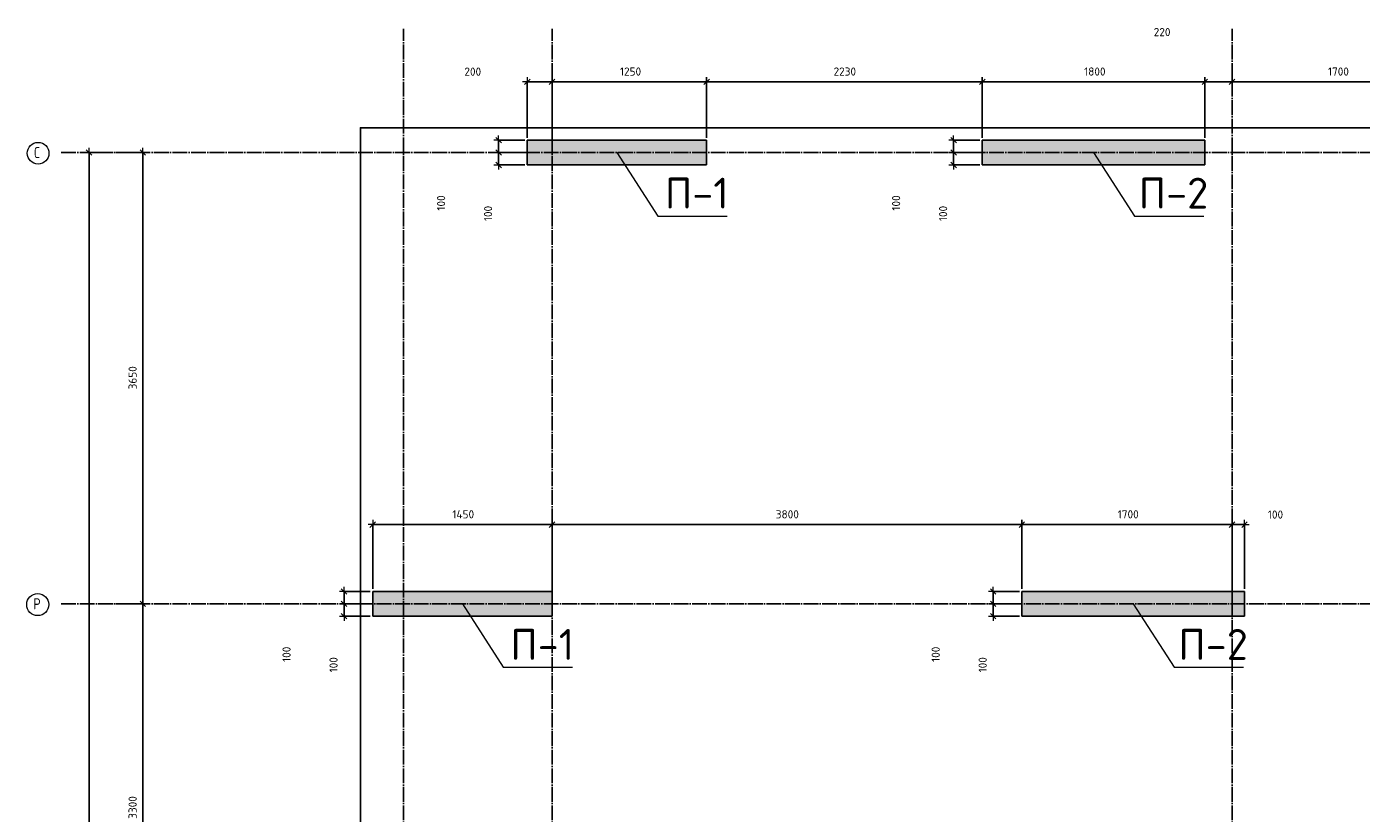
# Model space of a CAD drawing. Header units: millimetres. Extents: x -37663 to 118746, y -2869 to 47508.
# Tile 49 of 54: x 36951 to 47745, y 41146 to 47508. Entities that reach past the tile are written whole.
import ezdxf

# ---------------------------------------------------------------- set-up
doc = ezdxf.new("R2010")
doc.units = ezdxf.units.MM
doc.header["$PDMODE"] = 65
doc.linetypes.add('______11', pattern=[150, 120, -15, 0, -15])
doc.linetypes.add('______5', pattern=[330, 240, -30, 30, -30])
for name, color, linetype, lineweight in [('Standard', 7, 'Continuous', 25), ('Высотная отметка (отверстия)', 7, 'Continuous', 13), ('Размерная линия_ общее', 7, 'Continuous', 13)]:
    doc.layers.add(name, color=color, linetype=linetype, lineweight=lineweight)
doc.layers.add('Осевая линия_ общее', color=7, linetype='______5', lineweight=13, true_color=0xa0a0a0)
doc.styles.add('ISOCPEUR', font='ISOCPEUR')
doc.dimstyles.new('DIMSTYLE_3', dxfattribs={"dimtxt": 66, "dimasz": 75, "dimexe": 0, "dimexo": 0, "dimgap": 33, "dimtad": 2, "dimdec": 0, "dimrnd": 5, "dimzin": 12, "dimdsep": 46, "dimtxsty": 'ISOCPEUR', "dimblk1": 'ALL_ML_STRICH', "dimblk2": 'ALL_ML_STRICH', "dimsah": 1, "dimcen": 0, "dimclrd": 7, "dimclre": 256, "dimclrt": 7, "dimadec": 0, "dimazin": 0, "dimtfac": 1, "dimtdec": 0, "dimtix": 1, "dimtmove": 2, "dimatfit": 3, "dimfxl": 0, "dimtzin": 0, "dimlwd": 0, "dimlwe": -3, "dimarcsym": 0})
doc.dimstyles.new('DIMSTYLE_4', dxfattribs={"dimtxt": 66, "dimasz": 75, "dimexe": 0, "dimexo": 0, "dimgap": 33, "dimtad": 2, "dimdec": 0, "dimrnd": 5, "dimzin": 12, "dimdsep": 46, "dimtxsty": 'ISOCPEUR', "dimblk1": 'ALL_ML_STRICH', "dimblk2": 'ALL_ML_STRICH', "dimsah": 1, "dimcen": 0, "dimclrd": 7, "dimclre": 256, "dimclrt": 7, "dimadec": 0, "dimazin": 0, "dimtfac": 1, "dimtdec": 0, "dimtix": 1, "dimtmove": 2, "dimatfit": 3, "dimfxl": 0, "dimtvp": 1.2, "dimtzin": 0, "dimlwd": 0, "dimlwe": -3, "dimarcsym": 0})
doc.dimstyles.new('DIMSTYLE_5', dxfattribs={"dimtxt": 66, "dimasz": 75, "dimexe": 0, "dimexo": 0, "dimgap": 33, "dimtad": 2, "dimdec": 0, "dimrnd": 5, "dimzin": 12, "dimdsep": 46, "dimtxsty": 'ISOCPEUR', "dimblk1": 'ALL_ML_STRICH', "dimblk2": 'ALL_ML_STRICH', "dimsah": 1, "dimcen": 0, "dimclrd": 7, "dimclre": 256, "dimclrt": 7, "dimadec": 0, "dimazin": 0, "dimtfac": 1, "dimtdec": 0, "dimtix": 1, "dimtmove": 2, "dimatfit": 3, "dimfxl": 0, "dimtvp": 1.2, "dimtzin": 0, "dimlwd": 0, "dimlwe": -3, "dimarcsym": 0})

# ---------------------------------------------------------------- blocks, each defined once
blk = doc.blocks.new('ALL_ML_STRICH')
at = {"color": 0, "linetype": 'ByBlock', "lineweight": -2}
for p, q in [((-1, 0), (0.5, 0)), ((-0.3, -0.3), (0.3, 0.3)), ((0, -0.5), (0, 0.5))]:
    blk.add_line(p, q, dxfattribs=at)
blk = doc.blocks.new('*D20')
at = {"layer": 'DEFPOINTS', "color": 7, "linetype": 'Continuous', "lineweight": 13, "transparency": 33554687}
for p in [(37582, 46490), (37217, 0), (37456, 0)]:
    blk.add_point(p, dxfattribs=at)
at = {"layer": 'Размерная линия_ общее', "color": 253, "linetype": 'Continuous', "lineweight": -2, "true_color": 0xa0a0a0, "transparency": 33554687}
for p, q in [((37562, 46490), (37456, 46490)), ((37237, 0), (37456, 0))]:
    blk.add_line(p, q, dxfattribs=at)
at = {"layer": 'Размерная линия_ общее', "color": 7, "linetype": 'Continuous', "lineweight": -2, "transparency": 33554687}
blk.add_line((37456, 0), (37456, 46490), dxfattribs=at)
at = {"layer": 'Размерная линия_ общее', "color": 7, "linetype": 'Continuous', "lineweight": 13, "transparency": 33554687, "xscale": 75, "yscale": 75, "zscale": 75}
for p, rotation in [((37456, 46490), 90), ((37456, 0), 270)]:
    blk.add_blockref('ALL_ML_STRICH', p, dxfattribs=dict(at, rotation=rotation))
at = {"layer": 'Размерная линия_ общее', "color": 7, "linetype": 'Continuous', "lineweight": 13, "transparency": 33554687, "insert": (37373, 23242), "char_height": 66, "width": 330, "attachment_point": 5, "rotation": 90, "style": 'ISOCPEUR'}
blk.add_mtext('\\A1;{46490}', dxfattribs=at)
blk = doc.blocks.new('*D33')
at = {"layer": 'DEFPOINTS', "color": 7, "linetype": 'Continuous', "lineweight": 13, "transparency": 33554687}
for p in [(37576, 42840), (37576, 39540), (37891, 39540)]:
    blk.add_point(p, dxfattribs=at)
at = {"layer": 'Размерная линия_ общее', "color": 253, "linetype": 'Continuous', "lineweight": -2, "true_color": 0xa0a0a0, "transparency": 33554687}
for p, q in [((37676, 42840), (37891, 42840)), ((37676, 39540), (37891, 39540))]:
    blk.add_line(p, q, dxfattribs=at)
at = {"layer": 'Размерная линия_ общее', "color": 7, "linetype": 'Continuous', "lineweight": -2, "transparency": 33554687}
blk.add_line((37891, 39540), (37891, 42840), dxfattribs=at)
at = {"layer": 'Размерная линия_ общее', "color": 7, "linetype": 'Continuous', "lineweight": 13, "transparency": 33554687, "xscale": 75, "yscale": 75, "zscale": 75}
for p, rotation in [((37891, 42840), 90), ((37891, 39540), 270)]:
    blk.add_blockref('ALL_ML_STRICH', p, dxfattribs=dict(at, rotation=rotation))
at = {"layer": 'Размерная линия_ общее', "color": 7, "linetype": 'Continuous', "lineweight": 13, "transparency": 33554687, "insert": (37808, 41193), "char_height": 66, "width": 264, "attachment_point": 5, "rotation": 90, "style": 'ISOCPEUR'}
blk.add_mtext('\\A1;{3300}', dxfattribs=at)
blk = doc.blocks.new('*D34')
at = {"layer": 'DEFPOINTS', "color": 7, "linetype": 'Continuous', "lineweight": 13, "transparency": 33554687}
for p in [(37576, 46490), (37576, 42840), (37891, 42840)]:
    blk.add_point(p, dxfattribs=at)
at = {"layer": 'Размерная линия_ общее', "color": 253, "linetype": 'Continuous', "lineweight": -2, "true_color": 0xa0a0a0, "transparency": 33554687}
for p, q in [((37676, 46490), (37891, 46490)), ((37676, 42840), (37891, 42840))]:
    blk.add_line(p, q, dxfattribs=at)
at = {"layer": 'Размерная линия_ общее', "color": 7, "linetype": 'Continuous', "lineweight": -2, "transparency": 33554687}
blk.add_line((37891, 42840), (37891, 46490), dxfattribs=at)
at = {"layer": 'Размерная линия_ общее', "color": 7, "linetype": 'Continuous', "lineweight": 13, "transparency": 33554687, "xscale": 75, "yscale": 75, "zscale": 75}
for p, rotation in [((37891, 46490), 90), ((37891, 42840), 270)]:
    blk.add_blockref('ALL_ML_STRICH', p, dxfattribs=dict(at, rotation=rotation))
at = {"layer": 'Размерная линия_ общее', "color": 7, "linetype": 'Continuous', "lineweight": 13, "transparency": 33554687, "insert": (37808, 44668), "char_height": 66, "width": 264, "attachment_point": 5, "rotation": 90, "style": 'ISOCPEUR'}
blk.add_mtext('\\A1;{3650}', dxfattribs=at)
blk = doc.blocks.new('СЛОЖНЫЙ_ОБЪЕКТ_0')
at = {"layer": 'Осевая линия_ общее', "color": 253, "linetype": '______11', "lineweight": -3, "true_color": 0xa0a0a0, "transparency": 33554687}
for p, q in [((40000, -2590), (40000, 47490)), ((41200, -2590), (41200, 47490)), ((46700, -2590), (46700, 47490)), ((37230, 46490), (54210, 46490)), ((37230, 42840), (54210, 42840))]:
    blk.add_line(p, q, dxfattribs=at)
at = {"layer": 'Осевая линия_ общее', "color": 7, "linetype": 'Continuous', "lineweight": 13, "transparency": 33554687}
for centre, radius in [((37044, 46484), 87.7), ((37041, 42834), 89.6)]:
    blk.add_circle(centre, radius, dxfattribs=at)
at = {"layer": 'Осевая линия_ общее', "color": 7, "linetype": 'Continuous', "lineweight": 13, "transparency": 33554687, "char_height": 90, "attachment_point": 7, "style": 'ISOCPEUR'}
for s, insert, width in [('\\W0.78;С', (37012, 46445), 97.92), ('\\W0.80;Р', (37005, 42795), 107.95)]:
    blk.add_mtext(s, dxfattribs=dict(at, insert=insert, width=width))
blk = doc.blocks.new('*D45')
at = {"layer": 'DEFPOINTS', "color": 7, "linetype": 'Continuous', "lineweight": 13, "transparency": 33554687}
for p in [(41000, 47062), (41000, 46590), (41200, 46590)]:
    blk.add_point(p, dxfattribs=at)
at = {"layer": 'Размерная линия_ общее', "color": 253, "linetype": 'Continuous', "lineweight": -2, "true_color": 0xa0a0a0, "transparency": 33554687}
for p, q in [((41000, 46610), (41000, 47062)), ((41200, 46610), (41200, 47062))]:
    blk.add_line(p, q, dxfattribs=at)
at = {"layer": 'Размерная линия_ общее', "color": 7, "linetype": 'Continuous', "lineweight": -2, "transparency": 33554687}
blk.add_line((41000, 47062), (41200, 47062), dxfattribs=at)
at = {"layer": 'Размерная линия_ общее', "color": 7, "linetype": 'Continuous', "lineweight": 13, "transparency": 33554687, "xscale": 75, "yscale": 75, "zscale": 75, "rotation": 180}
blk.add_blockref('ALL_ML_STRICH', (41000, 47062), dxfattribs=at)
at = {"layer": 'Размерная линия_ общее', "color": 7, "linetype": 'Continuous', "lineweight": 13, "transparency": 33554687, "xscale": 75, "yscale": 75, "zscale": 75}
blk.add_blockref('ALL_ML_STRICH', (41200, 47062), dxfattribs=at)
at = {"layer": 'Размерная линия_ общее', "color": 7, "linetype": 'Continuous', "lineweight": 13, "transparency": 33554687, "insert": (40559, 47144), "char_height": 66, "width": 198, "attachment_point": 5, "style": 'ISOCPEUR'}
blk.add_mtext('\\A1;{200}', dxfattribs=at)
blk = doc.blocks.new('*D46')
at = {"layer": 'DEFPOINTS', "color": 7, "linetype": 'Continuous', "lineweight": 13, "transparency": 33554687}
for p in [(41200, 47062), (41200, 46590), (42450, 46590)]:
    blk.add_point(p, dxfattribs=at)
at = {"layer": 'Размерная линия_ общее', "color": 253, "linetype": 'Continuous', "lineweight": -2, "true_color": 0xa0a0a0, "transparency": 33554687}
for p, q in [((41200, 46610), (41200, 47062)), ((42450, 46610), (42450, 47062))]:
    blk.add_line(p, q, dxfattribs=at)
at = {"layer": 'Размерная линия_ общее', "color": 7, "linetype": 'Continuous', "lineweight": -2, "transparency": 33554687}
blk.add_line((41200, 47062), (42450, 47062), dxfattribs=at)
at = {"layer": 'Размерная линия_ общее', "color": 7, "linetype": 'Continuous', "lineweight": 13, "transparency": 33554687, "xscale": 75, "yscale": 75, "zscale": 75, "rotation": 180}
blk.add_blockref('ALL_ML_STRICH', (41200, 47062), dxfattribs=at)
at = {"layer": 'Размерная линия_ общее', "color": 7, "linetype": 'Continuous', "lineweight": 13, "transparency": 33554687, "xscale": 75, "yscale": 75, "zscale": 75}
blk.add_blockref('ALL_ML_STRICH', (42450, 47062), dxfattribs=at)
at = {"layer": 'Размерная линия_ общее', "color": 7, "linetype": 'Continuous', "lineweight": 13, "transparency": 33554687, "insert": (41835, 47145), "char_height": 66, "width": 264, "attachment_point": 5, "style": 'ISOCPEUR'}
blk.add_mtext('\\A1;{1250}', dxfattribs=at)
blk = doc.blocks.new('*D47')
at = {"layer": 'DEFPOINTS', "color": 7, "linetype": 'Continuous', "lineweight": 13, "transparency": 33554687}
for p in [(42450, 47062), (42450, 46590), (44680, 46590)]:
    blk.add_point(p, dxfattribs=at)
at = {"layer": 'Размерная линия_ общее', "color": 253, "linetype": 'Continuous', "lineweight": -2, "true_color": 0xa0a0a0, "transparency": 33554687}
for p, q in [((42450, 46610), (42450, 47062)), ((44680, 46610), (44680, 47062))]:
    blk.add_line(p, q, dxfattribs=at)
at = {"layer": 'Размерная линия_ общее', "color": 7, "linetype": 'Continuous', "lineweight": -2, "transparency": 33554687}
blk.add_line((42450, 47062), (44680, 47062), dxfattribs=at)
at = {"layer": 'Размерная линия_ общее', "color": 7, "linetype": 'Continuous', "lineweight": 13, "transparency": 33554687, "xscale": 75, "yscale": 75, "zscale": 75, "rotation": 180}
blk.add_blockref('ALL_ML_STRICH', (42450, 47062), dxfattribs=at)
at = {"layer": 'Размерная линия_ общее', "color": 7, "linetype": 'Continuous', "lineweight": 13, "transparency": 33554687, "xscale": 75, "yscale": 75, "zscale": 75}
blk.add_blockref('ALL_ML_STRICH', (44680, 47062), dxfattribs=at)
at = {"layer": 'Размерная линия_ общее', "color": 7, "linetype": 'Continuous', "lineweight": 13, "transparency": 33554687, "insert": (43568, 47145), "char_height": 66, "width": 264, "attachment_point": 5, "style": 'ISOCPEUR'}
blk.add_mtext('\\A1;{2230}', dxfattribs=at)
blk = doc.blocks.new('*D48')
at = {"layer": 'DEFPOINTS', "color": 7, "linetype": 'Continuous', "lineweight": 13, "transparency": 33554687}
for p in [(44680, 47062), (44680, 46590), (46480, 46590)]:
    blk.add_point(p, dxfattribs=at)
at = {"layer": 'Размерная линия_ общее', "color": 253, "linetype": 'Continuous', "lineweight": -2, "true_color": 0xa0a0a0, "transparency": 33554687}
for p, q in [((44680, 46610), (44680, 47062)), ((46480, 46610), (46480, 47062))]:
    blk.add_line(p, q, dxfattribs=at)
at = {"layer": 'Размерная линия_ общее', "color": 7, "linetype": 'Continuous', "lineweight": -2, "transparency": 33554687}
blk.add_line((44680, 47062), (46480, 47062), dxfattribs=at)
at = {"layer": 'Размерная линия_ общее', "color": 7, "linetype": 'Continuous', "lineweight": 13, "transparency": 33554687, "xscale": 75, "yscale": 75, "zscale": 75, "rotation": 180}
blk.add_blockref('ALL_ML_STRICH', (44680, 47062), dxfattribs=at)
at = {"layer": 'Размерная линия_ общее', "color": 7, "linetype": 'Continuous', "lineweight": 13, "transparency": 33554687, "xscale": 75, "yscale": 75, "zscale": 75}
blk.add_blockref('ALL_ML_STRICH', (46480, 47062), dxfattribs=at)
at = {"layer": 'Размерная линия_ общее', "color": 7, "linetype": 'Continuous', "lineweight": 13, "transparency": 33554687, "insert": (45590, 47145), "char_height": 66, "width": 264, "attachment_point": 5, "style": 'ISOCPEUR'}
blk.add_mtext('\\A1;{1800}', dxfattribs=at)
blk = doc.blocks.new('*D49')
at = {"layer": 'DEFPOINTS', "color": 7, "linetype": 'Continuous', "lineweight": 13, "transparency": 33554687}
for p in [(46480, 47062), (46700, 46922), (46480, 46590)]:
    blk.add_point(p, dxfattribs=at)
at = {"layer": 'Размерная линия_ общее', "color": 253, "linetype": 'Continuous', "lineweight": -2, "true_color": 0xa0a0a0, "transparency": 33554687}
for p, q in [((46480, 46610), (46480, 47062)), ((46700, 46942), (46700, 47062))]:
    blk.add_line(p, q, dxfattribs=at)
at = {"layer": 'Размерная линия_ общее', "color": 7, "linetype": 'Continuous', "lineweight": -2, "transparency": 33554687}
blk.add_line((46480, 47062), (46700, 47062), dxfattribs=at)
at = {"layer": 'Размерная линия_ общее', "color": 7, "linetype": 'Continuous', "lineweight": 13, "transparency": 33554687, "xscale": 75, "yscale": 75, "zscale": 75, "rotation": 180}
blk.add_blockref('ALL_ML_STRICH', (46480, 47062), dxfattribs=at)
at = {"layer": 'Размерная линия_ общее', "color": 7, "linetype": 'Continuous', "lineweight": 13, "transparency": 33554687, "xscale": 75, "yscale": 75, "zscale": 75}
blk.add_blockref('ALL_ML_STRICH', (46700, 47062), dxfattribs=at)
at = {"layer": 'Размерная линия_ общее', "color": 7, "linetype": 'Continuous', "lineweight": 13, "transparency": 33554687, "insert": (46134, 47464), "char_height": 66, "width": 198, "attachment_point": 5, "style": 'ISOCPEUR'}
blk.add_mtext('\\A1;{220}', dxfattribs=at)
blk = doc.blocks.new('*D50')
at = {"layer": 'DEFPOINTS', "color": 7, "linetype": 'Continuous', "lineweight": 13, "transparency": 33554687}
for p in [(46700, 47062), (48400, 46972), (46700, 46922)]:
    blk.add_point(p, dxfattribs=at)
at = {"layer": 'Размерная линия_ общее', "color": 253, "linetype": 'Continuous', "lineweight": -2, "true_color": 0xa0a0a0, "transparency": 33554687}
for p, q in [((46700, 46942), (46700, 47062)), ((48400, 46992), (48400, 47062))]:
    blk.add_line(p, q, dxfattribs=at)
at = {"layer": 'Размерная линия_ общее', "color": 7, "linetype": 'Continuous', "lineweight": -2, "transparency": 33554687}
blk.add_line((46700, 47062), (48400, 47062), dxfattribs=at)
at = {"layer": 'Размерная линия_ общее', "color": 7, "linetype": 'Continuous', "lineweight": 13, "transparency": 33554687, "xscale": 75, "yscale": 75, "zscale": 75, "rotation": 180}
blk.add_blockref('ALL_ML_STRICH', (46700, 47062), dxfattribs=at)
at = {"layer": 'Размерная линия_ общее', "color": 7, "linetype": 'Continuous', "lineweight": 13, "transparency": 33554687, "xscale": 75, "yscale": 75, "zscale": 75}
blk.add_blockref('ALL_ML_STRICH', (48400, 47062), dxfattribs=at)
at = {"layer": 'Размерная линия_ общее', "color": 7, "linetype": 'Continuous', "lineweight": 13, "transparency": 33554687, "insert": (47560, 47145), "char_height": 66, "width": 264, "attachment_point": 5, "style": 'ISOCPEUR'}
blk.add_mtext('\\A1;{1700}', dxfattribs=at)
blk = doc.blocks.new('*D56')
at = {"layer": 'DEFPOINTS', "color": 7, "linetype": 'Continuous', "lineweight": 13, "transparency": 33554687}
for p in [(39750, 43481), (39750, 42940), (41200, 42940)]:
    blk.add_point(p, dxfattribs=at)
at = {"layer": 'Размерная линия_ общее', "color": 253, "linetype": 'Continuous', "lineweight": -2, "true_color": 0xa0a0a0, "transparency": 33554687}
for p, q in [((39750, 42960), (39750, 43481)), ((41200, 42960), (41200, 43481))]:
    blk.add_line(p, q, dxfattribs=at)
at = {"layer": 'Размерная линия_ общее', "color": 7, "linetype": 'Continuous', "lineweight": -2, "transparency": 33554687}
blk.add_line((39750, 43481), (41200, 43481), dxfattribs=at)
at = {"layer": 'Размерная линия_ общее', "color": 7, "linetype": 'Continuous', "lineweight": 13, "transparency": 33554687, "xscale": 75, "yscale": 75, "zscale": 75, "rotation": 180}
blk.add_blockref('ALL_ML_STRICH', (39750, 43481), dxfattribs=at)
at = {"layer": 'Размерная линия_ общее', "color": 7, "linetype": 'Continuous', "lineweight": 13, "transparency": 33554687, "xscale": 75, "yscale": 75, "zscale": 75}
blk.add_blockref('ALL_ML_STRICH', (41200, 43481), dxfattribs=at)
at = {"layer": 'Размерная линия_ общее', "color": 7, "linetype": 'Continuous', "lineweight": 13, "transparency": 33554687, "insert": (40482, 43564), "char_height": 66, "width": 264, "attachment_point": 5, "style": 'ISOCPEUR'}
blk.add_mtext('\\A1;{1450}', dxfattribs=at)
blk = doc.blocks.new('*D57')
at = {"layer": 'DEFPOINTS', "color": 7, "linetype": 'Continuous', "lineweight": 13, "transparency": 33554687}
for p in [(41200, 43481), (41200, 42940), (45000, 42940)]:
    blk.add_point(p, dxfattribs=at)
at = {"layer": 'Размерная линия_ общее', "color": 253, "linetype": 'Continuous', "lineweight": -2, "true_color": 0xa0a0a0, "transparency": 33554687}
for p, q in [((41200, 42960), (41200, 43481)), ((45000, 42960), (45000, 43481))]:
    blk.add_line(p, q, dxfattribs=at)
at = {"layer": 'Размерная линия_ общее', "color": 7, "linetype": 'Continuous', "lineweight": -2, "transparency": 33554687}
blk.add_line((41200, 43481), (45000, 43481), dxfattribs=at)
at = {"layer": 'Размерная линия_ общее', "color": 7, "linetype": 'Continuous', "lineweight": 13, "transparency": 33554687, "xscale": 75, "yscale": 75, "zscale": 75, "rotation": 180}
blk.add_blockref('ALL_ML_STRICH', (41200, 43481), dxfattribs=at)
at = {"layer": 'Размерная линия_ общее', "color": 7, "linetype": 'Continuous', "lineweight": 13, "transparency": 33554687, "xscale": 75, "yscale": 75, "zscale": 75}
blk.add_blockref('ALL_ML_STRICH', (45000, 43481), dxfattribs=at)
at = {"layer": 'Размерная линия_ общее', "color": 7, "linetype": 'Continuous', "lineweight": 13, "transparency": 33554687, "insert": (43103, 43564), "char_height": 66, "width": 264, "attachment_point": 5, "style": 'ISOCPEUR'}
blk.add_mtext('\\A1;{3800}', dxfattribs=at)
blk = doc.blocks.new('*D58')
at = {"layer": 'DEFPOINTS', "color": 7, "linetype": 'Continuous', "lineweight": 13, "transparency": 33554687}
for p in [(45000, 43481), (45000, 42940), (46700, 42840)]:
    blk.add_point(p, dxfattribs=at)
at = {"layer": 'Размерная линия_ общее', "color": 253, "linetype": 'Continuous', "lineweight": -2, "true_color": 0xa0a0a0, "transparency": 33554687}
for p, q in [((45000, 42960), (45000, 43481)), ((46700, 42860), (46700, 43481))]:
    blk.add_line(p, q, dxfattribs=at)
at = {"layer": 'Размерная линия_ общее', "color": 7, "linetype": 'Continuous', "lineweight": -2, "transparency": 33554687}
blk.add_line((45000, 43481), (46700, 43481), dxfattribs=at)
at = {"layer": 'Размерная линия_ общее', "color": 7, "linetype": 'Continuous', "lineweight": 13, "transparency": 33554687, "xscale": 75, "yscale": 75, "zscale": 75, "rotation": 180}
blk.add_blockref('ALL_ML_STRICH', (45000, 43481), dxfattribs=at)
at = {"layer": 'Размерная линия_ общее', "color": 7, "linetype": 'Continuous', "lineweight": 13, "transparency": 33554687, "xscale": 75, "yscale": 75, "zscale": 75}
blk.add_blockref('ALL_ML_STRICH', (46700, 43481), dxfattribs=at)
at = {"layer": 'Размерная линия_ общее', "color": 7, "linetype": 'Continuous', "lineweight": 13, "transparency": 33554687, "insert": (45860, 43564), "char_height": 66, "width": 264, "attachment_point": 5, "style": 'ISOCPEUR'}
blk.add_mtext('\\A1;{1700}', dxfattribs=at)
blk = doc.blocks.new('*D59')
at = {"layer": 'DEFPOINTS', "color": 7, "linetype": 'Continuous', "lineweight": 13, "transparency": 33554687}
for p in [(46700, 43481), (46800, 42940), (46700, 42840)]:
    blk.add_point(p, dxfattribs=at)
at = {"layer": 'Размерная линия_ общее', "color": 253, "linetype": 'Continuous', "lineweight": -2, "true_color": 0xa0a0a0, "transparency": 33554687}
for p, q in [((46700, 42860), (46700, 43481)), ((46800, 42960), (46800, 43481))]:
    blk.add_line(p, q, dxfattribs=at)
at = {"layer": 'Размерная линия_ общее', "color": 7, "linetype": 'Continuous', "lineweight": -2, "transparency": 33554687}
blk.add_line((46700, 43481), (46800, 43481), dxfattribs=at)
at = {"layer": 'Размерная линия_ общее', "color": 7, "linetype": 'Continuous', "lineweight": 13, "transparency": 33554687, "xscale": 75, "yscale": 75, "zscale": 75, "rotation": 180}
blk.add_blockref('ALL_ML_STRICH', (46700, 43481), dxfattribs=at)
at = {"layer": 'Размерная линия_ общее', "color": 7, "linetype": 'Continuous', "lineweight": 13, "transparency": 33554687, "xscale": 75, "yscale": 75, "zscale": 75}
blk.add_blockref('ALL_ML_STRICH', (46800, 43481), dxfattribs=at)
at = {"layer": 'Размерная линия_ общее', "color": 7, "linetype": 'Continuous', "lineweight": 13, "transparency": 33554687, "insert": (47051, 43562), "char_height": 66, "width": 198, "attachment_point": 5, "style": 'ISOCPEUR'}
blk.add_mtext('\\A1;{100}', dxfattribs=at)
blk = doc.blocks.new('*D107')
at = {"layer": 'DEFPOINTS', "color": 7, "linetype": 'Continuous', "lineweight": 13, "transparency": 33554687}
for p in [(41000, 46490), (40768, 46390), (41000, 46390)]:
    blk.add_point(p, dxfattribs=at)
at = {"layer": 'Размерная линия_ общее', "color": 253, "linetype": 'Continuous', "lineweight": -2, "true_color": 0xa0a0a0, "transparency": 33554687}
for p, q in [((40980, 46490), (40768, 46490)), ((40980, 46390), (40768, 46390))]:
    blk.add_line(p, q, dxfattribs=at)
at = {"layer": 'Размерная линия_ общее', "color": 7, "linetype": 'Continuous', "lineweight": -2, "transparency": 33554687}
blk.add_line((40768, 46390), (40768, 46490), dxfattribs=at)
at = {"layer": 'Размерная линия_ общее', "color": 7, "linetype": 'Continuous', "lineweight": 13, "transparency": 33554687, "xscale": 75, "yscale": 75, "zscale": 75}
for p, rotation in [((40768, 46490), 90), ((40768, 46390), 270)]:
    blk.add_blockref('ALL_ML_STRICH', p, dxfattribs=dict(at, rotation=rotation))
at = {"layer": 'Размерная линия_ общее', "color": 7, "linetype": 'Continuous', "lineweight": 13, "transparency": 33554687, "insert": (40683, 45997), "char_height": 66, "width": 198, "attachment_point": 5, "rotation": 90, "style": 'ISOCPEUR'}
blk.add_mtext('\\A1;{100}', dxfattribs=at)
blk = doc.blocks.new('*D108')
at = {"layer": 'DEFPOINTS', "color": 7, "linetype": 'Continuous', "lineweight": 13, "transparency": 33554687}
for p in [(41000, 46590), (40768, 46490), (41000, 46490)]:
    blk.add_point(p, dxfattribs=at)
at = {"layer": 'Размерная линия_ общее', "color": 253, "linetype": 'Continuous', "lineweight": -2, "true_color": 0xa0a0a0, "transparency": 33554687}
for p, q in [((40980, 46590), (40768, 46590)), ((40980, 46490), (40768, 46490))]:
    blk.add_line(p, q, dxfattribs=at)
at = {"layer": 'Размерная линия_ общее', "color": 7, "linetype": 'Continuous', "lineweight": -2, "transparency": 33554687}
blk.add_line((40768, 46490), (40768, 46590), dxfattribs=at)
at = {"layer": 'Размерная линия_ общее', "color": 7, "linetype": 'Continuous', "lineweight": 13, "transparency": 33554687, "xscale": 75, "yscale": 75, "zscale": 75}
for p, rotation in [((40768, 46590), 90), ((40768, 46490), 270)]:
    blk.add_blockref('ALL_ML_STRICH', p, dxfattribs=dict(at, rotation=rotation))
at = {"layer": 'Размерная линия_ общее', "color": 7, "linetype": 'Continuous', "lineweight": 13, "transparency": 33554687, "insert": (40303, 46082), "char_height": 66, "width": 198, "attachment_point": 5, "rotation": 90, "style": 'ISOCPEUR'}
blk.add_mtext('\\A1;{100}', dxfattribs=at)
blk = doc.blocks.new('*D111')
at = {"layer": 'DEFPOINTS', "color": 7, "linetype": 'Continuous', "lineweight": 13, "transparency": 33554687}
for p in [(45000, 42840), (44768, 42740), (45000, 42740)]:
    blk.add_point(p, dxfattribs=at)
at = {"layer": 'Размерная линия_ общее', "color": 253, "linetype": 'Continuous', "lineweight": -2, "true_color": 0xa0a0a0, "transparency": 33554687}
for p, q in [((44980, 42840), (44768, 42840)), ((44980, 42740), (44768, 42740))]:
    blk.add_line(p, q, dxfattribs=at)
at = {"layer": 'Размерная линия_ общее', "color": 7, "linetype": 'Continuous', "lineweight": -2, "transparency": 33554687}
blk.add_line((44768, 42740), (44768, 42840), dxfattribs=at)
at = {"layer": 'Размерная линия_ общее', "color": 7, "linetype": 'Continuous', "lineweight": 13, "transparency": 33554687, "xscale": 75, "yscale": 75, "zscale": 75}
for p, rotation in [((44768, 42840), 90), ((44768, 42740), 270)]:
    blk.add_blockref('ALL_ML_STRICH', p, dxfattribs=dict(at, rotation=rotation))
at = {"layer": 'Размерная линия_ общее', "color": 7, "linetype": 'Continuous', "lineweight": 13, "transparency": 33554687, "insert": (44683, 42347), "char_height": 66, "width": 198, "attachment_point": 5, "rotation": 90, "style": 'ISOCPEUR'}
blk.add_mtext('\\A1;{100}', dxfattribs=at)
blk = doc.blocks.new('*D112')
at = {"layer": 'DEFPOINTS', "color": 7, "linetype": 'Continuous', "lineweight": 13, "transparency": 33554687}
for p in [(45000, 42940), (44768, 42840), (45000, 42840)]:
    blk.add_point(p, dxfattribs=at)
at = {"layer": 'Размерная линия_ общее', "color": 253, "linetype": 'Continuous', "lineweight": -2, "true_color": 0xa0a0a0, "transparency": 33554687}
for p, q in [((44980, 42940), (44768, 42940)), ((44980, 42840), (44768, 42840))]:
    blk.add_line(p, q, dxfattribs=at)
at = {"layer": 'Размерная линия_ общее', "color": 7, "linetype": 'Continuous', "lineweight": -2, "transparency": 33554687}
blk.add_line((44768, 42840), (44768, 42940), dxfattribs=at)
at = {"layer": 'Размерная линия_ общее', "color": 7, "linetype": 'Continuous', "lineweight": 13, "transparency": 33554687, "xscale": 75, "yscale": 75, "zscale": 75}
for p, rotation in [((44768, 42940), 90), ((44768, 42840), 270)]:
    blk.add_blockref('ALL_ML_STRICH', p, dxfattribs=dict(at, rotation=rotation))
at = {"layer": 'Размерная линия_ общее', "color": 7, "linetype": 'Continuous', "lineweight": 13, "transparency": 33554687, "insert": (44303, 42432), "char_height": 66, "width": 198, "attachment_point": 5, "rotation": 90, "style": 'ISOCPEUR'}
blk.add_mtext('\\A1;{100}', dxfattribs=at)
blk = doc.blocks.new('*D262')
at = {"layer": 'DEFPOINTS', "color": 7, "linetype": 'Continuous', "lineweight": 13, "transparency": 33554687}
for p in [(44680, 46490), (44448, 46390), (44680, 46390)]:
    blk.add_point(p, dxfattribs=at)
at = {"layer": 'Размерная линия_ общее', "color": 253, "linetype": 'Continuous', "lineweight": -2, "true_color": 0xa0a0a0, "transparency": 33554687}
for p, q in [((44660, 46490), (44448, 46490)), ((44660, 46390), (44448, 46390))]:
    blk.add_line(p, q, dxfattribs=at)
at = {"layer": 'Размерная линия_ общее', "color": 7, "linetype": 'Continuous', "lineweight": -2, "transparency": 33554687}
blk.add_line((44448, 46390), (44448, 46490), dxfattribs=at)
at = {"layer": 'Размерная линия_ общее', "color": 7, "linetype": 'Continuous', "lineweight": 13, "transparency": 33554687, "xscale": 75, "yscale": 75, "zscale": 75}
for p, rotation in [((44448, 46490), 90), ((44448, 46390), 270)]:
    blk.add_blockref('ALL_ML_STRICH', p, dxfattribs=dict(at, rotation=rotation))
at = {"layer": 'Размерная линия_ общее', "color": 7, "linetype": 'Continuous', "lineweight": 13, "transparency": 33554687, "insert": (44363, 45997), "char_height": 66, "width": 198, "attachment_point": 5, "rotation": 90, "style": 'ISOCPEUR'}
blk.add_mtext('\\A1;{100}', dxfattribs=at)
blk = doc.blocks.new('*D263')
at = {"layer": 'DEFPOINTS', "color": 7, "linetype": 'Continuous', "lineweight": 13, "transparency": 33554687}
for p in [(44680, 46590), (44448, 46490), (44680, 46490)]:
    blk.add_point(p, dxfattribs=at)
at = {"layer": 'Размерная линия_ общее', "color": 253, "linetype": 'Continuous', "lineweight": -2, "true_color": 0xa0a0a0, "transparency": 33554687}
for p, q in [((44660, 46590), (44448, 46590)), ((44660, 46490), (44448, 46490))]:
    blk.add_line(p, q, dxfattribs=at)
at = {"layer": 'Размерная линия_ общее', "color": 7, "linetype": 'Continuous', "lineweight": -2, "transparency": 33554687}
blk.add_line((44448, 46490), (44448, 46590), dxfattribs=at)
at = {"layer": 'Размерная линия_ общее', "color": 7, "linetype": 'Continuous', "lineweight": 13, "transparency": 33554687, "xscale": 75, "yscale": 75, "zscale": 75}
for p, rotation in [((44448, 46590), 90), ((44448, 46490), 270)]:
    blk.add_blockref('ALL_ML_STRICH', p, dxfattribs=dict(at, rotation=rotation))
at = {"layer": 'Размерная линия_ общее', "color": 7, "linetype": 'Continuous', "lineweight": 13, "transparency": 33554687, "insert": (43983, 46082), "char_height": 66, "width": 198, "attachment_point": 5, "rotation": 90, "style": 'ISOCPEUR'}
blk.add_mtext('\\A1;{100}', dxfattribs=at)
blk = doc.blocks.new('*D266')
at = {"layer": 'DEFPOINTS', "color": 7, "linetype": 'Continuous', "lineweight": 13, "transparency": 33554687}
for p in [(39750, 42840), (39518, 42740), (39750, 42740)]:
    blk.add_point(p, dxfattribs=at)
at = {"layer": 'Размерная линия_ общее', "color": 253, "linetype": 'Continuous', "lineweight": -2, "true_color": 0xa0a0a0, "transparency": 33554687}
for p, q in [((39730, 42840), (39518, 42840)), ((39730, 42740), (39518, 42740))]:
    blk.add_line(p, q, dxfattribs=at)
at = {"layer": 'Размерная линия_ общее', "color": 7, "linetype": 'Continuous', "lineweight": -2, "transparency": 33554687}
blk.add_line((39518, 42740), (39518, 42840), dxfattribs=at)
at = {"layer": 'Размерная линия_ общее', "color": 7, "linetype": 'Continuous', "lineweight": 13, "transparency": 33554687, "xscale": 75, "yscale": 75, "zscale": 75}
for p, rotation in [((39518, 42840), 90), ((39518, 42740), 270)]:
    blk.add_blockref('ALL_ML_STRICH', p, dxfattribs=dict(at, rotation=rotation))
at = {"layer": 'Размерная линия_ общее', "color": 7, "linetype": 'Continuous', "lineweight": 13, "transparency": 33554687, "insert": (39433, 42347), "char_height": 66, "width": 198, "attachment_point": 5, "rotation": 90, "style": 'ISOCPEUR'}
blk.add_mtext('\\A1;{100}', dxfattribs=at)
blk = doc.blocks.new('*D267')
at = {"layer": 'DEFPOINTS', "color": 7, "linetype": 'Continuous', "lineweight": 13, "transparency": 33554687}
for p in [(39750, 42940), (39518, 42840), (39750, 42840)]:
    blk.add_point(p, dxfattribs=at)
at = {"layer": 'Размерная линия_ общее', "color": 253, "linetype": 'Continuous', "lineweight": -2, "true_color": 0xa0a0a0, "transparency": 33554687}
for p, q in [((39730, 42940), (39518, 42940)), ((39730, 42840), (39518, 42840))]:
    blk.add_line(p, q, dxfattribs=at)
at = {"layer": 'Размерная линия_ общее', "color": 7, "linetype": 'Continuous', "lineweight": -2, "transparency": 33554687}
blk.add_line((39518, 42840), (39518, 42940), dxfattribs=at)
at = {"layer": 'Размерная линия_ общее', "color": 7, "linetype": 'Continuous', "lineweight": 13, "transparency": 33554687, "xscale": 75, "yscale": 75, "zscale": 75}
for p, rotation in [((39518, 42940), 90), ((39518, 42840), 270)]:
    blk.add_blockref('ALL_ML_STRICH', p, dxfattribs=dict(at, rotation=rotation))
at = {"layer": 'Размерная линия_ общее', "color": 7, "linetype": 'Continuous', "lineweight": 13, "transparency": 33554687, "insert": (39053, 42432), "char_height": 66, "width": 198, "attachment_point": 5, "rotation": 90, "style": 'ISOCPEUR'}
blk.add_mtext('\\A1;{100}', dxfattribs=at)

msp = doc.modelspace()

# ---------------------------------------------------------------- hatches: boundary and pattern name
at = {"linetype": 'Continuous', "lineweight": 13, "transparency": 33554687}
for points in [[(44680, 46590), (44680, 46390), (46480, 46390), (46480, 46590)], [(39750, 42940), (39750, 42740), (41200, 42740), (41200, 42940)], [(45000, 42940), (45000, 42740), (46800, 42740), (46800, 42940)]]:
    msp.add_hatch(color=7, dxfattribs=at).paths.add_polyline_path(points)
at = {"layer": 'Standard', "linetype": 'Continuous', "lineweight": 13, "transparency": 33554687}
msp.add_hatch(color=7, dxfattribs=at).paths.add_polyline_path([(41000, 46590), (41000, 46390), (42450, 46390), (42450, 46590)])

# ---------------------------------------------------------------- linework, layer by layer
at = {"color": 7, "linetype": 'Continuous', "lineweight": -3, "transparency": 33554687}
for p, q in [((44680, 46390), (44680, 46590)), ((44680, 46590), (46480, 46590)), ((46480, 46590), (46480, 46390)), ((46480, 46390), (44680, 46390)), ((39750, 42740), (39750, 42940)), ((39750, 42940), (41200, 42940)), ((41200, 42940), (41200, 42740)), ((45000, 42740), (45000, 42940)), ((45000, 42940), (46800, 42940)), ((46800, 42940), (46800, 42740)), ((41200, 42740), (39750, 42740)), ((46800, 42740), (45000, 42740))]:
    msp.add_line(p, q, dxfattribs=at)
at = {"layer": 'Standard', "color": 7, "linetype": 'Continuous', "lineweight": -3, "transparency": 33554687}
for p, q in [((41000, 46390), (41000, 46590)), ((41000, 46590), (42450, 46590)), ((42450, 46590), (42450, 46390)), ((42450, 46390), (41000, 46390))]:
    msp.add_line(p, q, dxfattribs=at)
at = {"layer": 'Standard', "color": 7, "linetype": 'Continuous', "lineweight": 25, "transparency": 33554687}
msp.add_lwpolyline([(39650, -350.2), (65250, -350.2), (65250, 46690), (39650, 46690), (39650, -350.2)], dxfattribs=at)
at = {"layer": 'Высотная отметка (отверстия)', "color": 7, "linetype": 'Continuous', "lineweight": 13, "transparency": 33554687}
for points in [[(41725, 46490), (42056.2, 45976.5), (42616.2, 45976.5)], [(45580, 46490), (45911.2, 45976.5), (46471.2, 45976.5)], [(40475, 42840), (40806.2, 42326.5), (41366.2, 42326.5)], [(45900, 42840), (46231.2, 42326.5), (46791.2, 42326.5)]]:
    msp.add_lwpolyline(points, dxfattribs=at)

# ---------------------------------------------------------------- block references
at = {"layer": 'Осевая линия_ общее', "color": 253, "linetype": '______11', "lineweight": -3, "true_color": 0xa0a0a0, "transparency": 33554687}
msp.add_blockref('СЛОЖНЫЙ_ОБЪЕКТ_0', (0, 0), dxfattribs=at)

# ---------------------------------------------------------------- texts
at = {"layer": 'Высотная отметка (отверстия)', "color": 7, "linetype": 'Continuous', "lineweight": 13, "transparency": 33554687, "char_height": 75, "attachment_point": 8, "style": 'ISOCPEUR'}
for s, insert, width in [('\\A1;{\\fISOCPEUR|i0|b0;\\H250.000000;\\W1.000000;\\C7;П-1}\\P', (42371.2, 46036.5), 604.167), ('\\A1;{\\fISOCPEUR|i0|b0;\\H250.000000;\\W1.000000;\\C7;П-2}\\P', (46226.2, 46036.5), 664.583), ('\\A1;{\\fISOCPEUR|i0|b0;\\H250.000000;\\W1.000000;\\C7;П-1}\\P', (41121.2, 42386.5), 604.167), ('\\A1;{\\fISOCPEUR|i0|b0;\\H250.000000;\\W1.000000;\\C7;П-2}\\P', (46546.2, 42386.5), 664.583)]:
    msp.add_mtext(s, dxfattribs=dict(at, insert=insert, width=width))

# ---------------------------------------------------------------- dimensions: what is measured, and where the dimension line sits
at = {"layer": 'Размерная линия_ общее', "color": 7, "linetype": 'Continuous', "lineweight": 13, "transparency": 33554687}
for base, p1, p2, dimstyle, picture, middle in [((46700, 47061.7), (46480, 46610), (46700, 46942.4), 'DIMSTYLE_3', '*D49', (46133.7, 47464.4)), ((41200, 47061.7), (41000, 46610), (41200, 46610), 'DIMSTYLE_3', '*D45', (40559.4, 47144.1)), ((42450, 47061.7), (41200, 46610), (42450, 46610), 'DIMSTYLE_3', '*D46', (41834.9, 47144.7)), ((44680, 47061.7), (42450, 46610), (44680, 46610), 'DIMSTYLE_3', '*D47', (43568.3, 47144.7)), ((46480, 47061.7), (44680, 46610), (46480, 46610), 'DIMSTYLE_3', '*D48', (45589.9, 47144.7)), ((48400, 47061.7), (46700, 46942.4), (48400, 46992.2), 'DIMSTYLE_3', '*D50', (47559.9, 47144.7)), ((41200, 43481.1), (39750, 42960), (41200, 42960), 'DIMSTYLE_3', '*D56', (40481.6, 43564.1)), ((45000, 43481.1), (41200, 42960), (45000, 42960), 'DIMSTYLE_3', '*D57', (43103.3, 43564.1)), ((46700, 43481.1), (45000, 42960), (46700, 42860), 'DIMSTYLE_3', '*D58', (45859.9, 43564.1)), ((46800, 43481.1), (46700, 42860), (46800, 42960), 'DIMSTYLE_4', '*D59', (47051, 43561.8))]:
    dim = msp.add_linear_dim(base=base, p1=p1, p2=p2, dimstyle=dimstyle, override={"dimpost": '<>', "dimclrd": 7, "dimclre": 253, "dimclrt": 7, "dimlwd": 0, "dimlwe": 65533}, dxfattribs=at)
    dim.commit()
    dim.dimension.update_dxf_attribs({"geometry": picture, "text_midpoint": middle, "dimtype": 160})
for base, p1, p2, dimstyle, picture, middle in [((37455.8, 46490), (37237, 0), (37562.2, 46490), 'DIMSTYLE_3', '*D20', (37372.8, 23241.7)), ((37891.4, 46490), (37676.2, 42840), (37676.2, 46490), 'DIMSTYLE_3', '*D34', (37808.4, 44668.3)), ((40768, 46590), (40980, 46490), (40980, 46590), 'DIMSTYLE_5', '*D108', (40302.6, 46082.4)), ((40768, 46490), (40980, 46390), (40980, 46490), 'DIMSTYLE_5', '*D107', (40682.6, 45997.1)), ((44448, 46590), (44660, 46490), (44660, 46590), 'DIMSTYLE_5', '*D263', (43982.6, 46082.4)), ((44448, 46490), (44660, 46390), (44660, 46490), 'DIMSTYLE_5', '*D262', (44362.6, 45997.1)), ((39518, 42940), (39730, 42840), (39730, 42940), 'DIMSTYLE_5', '*D267', (39052.6, 42432.4)), ((44768, 42940), (44980, 42840), (44980, 42940), 'DIMSTYLE_5', '*D112', (44302.6, 42432.4)), ((37891.4, 42840), (37676.2, 39540), (37676.2, 42840), 'DIMSTYLE_3', '*D33', (37808.4, 41193.3)), ((39518, 42840), (39730, 42740), (39730, 42840), 'DIMSTYLE_5', '*D266', (39432.6, 42347.1)), ((44768, 42840), (44980, 42740), (44980, 42840), 'DIMSTYLE_5', '*D111', (44682.6, 42347.1))]:
    dim = msp.add_linear_dim(base=base, p1=p1, p2=p2, angle=90, dimstyle=dimstyle, override={"dimpost": '<>', "dimclrd": 7, "dimclre": 253, "dimclrt": 7, "dimlwd": 0, "dimlwe": 65533}, dxfattribs=at)
    dim.commit()
    dim.dimension.update_dxf_attribs({"geometry": picture, "text_midpoint": middle, "dimtype": 160})

doc.saveas('drawing.dxf')
